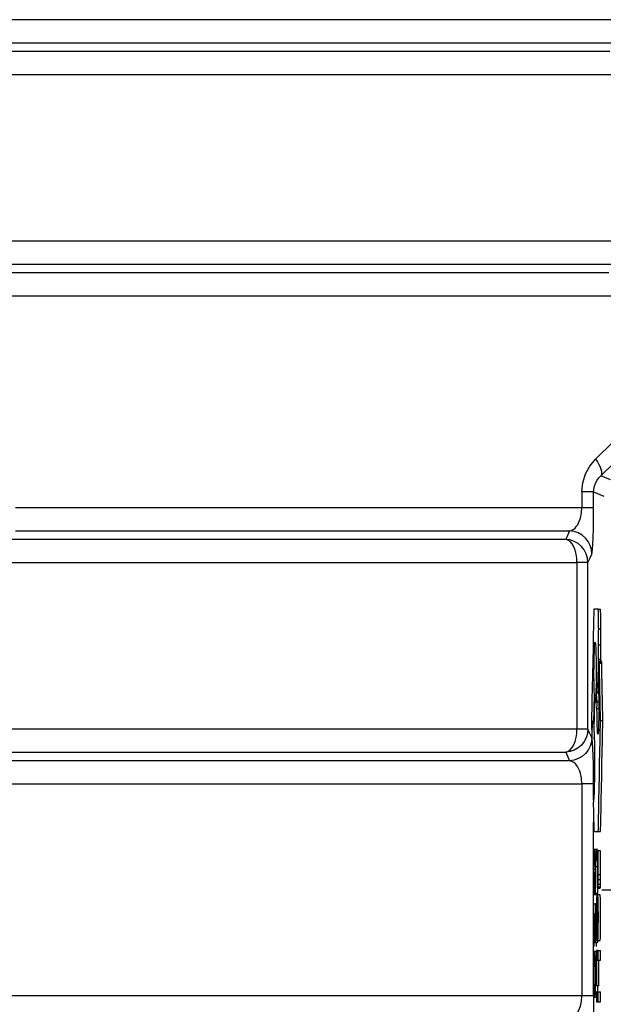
# Model space of a CAD drawing. Header units: millimetres. Extents: x 196 to 1773810, y -221320 to 153872.
# Tile 181 of 256: x 1163275 to 1163526, y -199234 to -198810. Entities that reach past the tile are written whole.
import ezdxf

# ---------------------------------------------------------------- set-up
doc = ezdxf.new("R2010")
doc.units = ezdxf.units.MM
doc.linetypes.add('CENTER', pattern=[50.8, 31.75, -6.35, 6.35, -6.35])
doc.layers.add('00_Основной', color=163, linetype='Continuous', lineweight=40)
doc.layers.add('электрика', color=1, linetype='Continuous', lineweight=140)
doc.styles.add('Times New Roman', font='times.ttf')

msp = doc.modelspace()

# ---------------------------------------------------------------- linework, layer by layer
at = {"color": 252, "linetype": 'CENTER', "lineweight": 25, "ltscale": 10}
msp.add_line((1163525, -199184.32, 0.2), (1164367.78, -199184.32, 0.2), dxfattribs=at)
at = {"layer": '00_Основной', "color": 252, "lineweight": 25, "ltscale": 10}
for p, q in [((1163528.7, -199007.8, 0.2), (1163524.45, -199006.05, 0.2)), ((1163516.34, -199013.07, 0.2), (1163516.34, -199019.84, 0.2)), ((1163521.41, -199013.07, 0.2), (1163525.77, -199014.87, 0.2)), ((1163521.41, -199019.84, 0.2), (1163521.41, -199013.07, 0.2)), ((1163514.24, -199043.42, 0.2), (1163514.24, -199115.09, 0.2)), ((1163518.92, -199115.09, 0.2), (1163518.92, -199043.42, 0.2)), ((1163523.42, -199063.5, 0.2), (1163524.41, -199063.5, 0.2)), ((1163523.59, -199071.91, 0.2), (1163524.58, -199071.91, 0.2)), ((1163523.45, -199078.82, 0.2), (1163524.45, -199078.82, 0.2)), ((1163523.37, -199095.86, 0.2), (1163523.55, -199084.94, 0.2)), ((1163523.66, -199086.66, 0.2), (1163523.48, -199097.7, 0.2)), ((1163523.55, -199084.94, 0.2), (1163524.55, -199084.94, 0.2)), ((1163523.66, -199086.66, 0.2), (1163524.66, -199086.66, 0.2)), ((1163524.52, -199086.66, 0.2), (1163524.55, -199084.94, 0.2)), ((1163522.49, -199093.81, 0.2), (1163522.94, -199099.81, 0.2)), ((1163521.73, -199100.53, 0.2), (1163522.35, -199100.53, 0.2)), ((1163521.84, -199102.7, 0.2), (1163522.24, -199102.7, 0.2)), ((1163522.87, -199103.31, 0.2), (1163523.61, -199103.31, 0.2)), ((1163522.86, -199106.3, 0.2), (1163523.64, -199106.3, 0.2)), ((1163520.53, -199111.35, 0.2), (1163520.69, -199119.21, 0.2)), ((1163521.45, -199112.89, 0.2), (1163521.62, -199112.89, 0.2)), ((1163524.38, -199111.35, 0.2), (1163525.38, -199111.35, 0.2)), ((1163521.69, -199119.21, 0.2), (1163521.7, -199118.74, 0.2)), ((1163516.34, -199138.67, 0.2), (1163516.34, -199229.84, 0.2)), ((1163521.41, -199145.66, 0.2), (1163521.41, -199138.67, 0.2)), ((1163521.41, -199229.84, 0.2), (1163521.41, -199155.26, 0.2)), ((1163521.49, -199159.19, 0.2), (1163522.49, -199159.19, 0.2)), ((1163523.42, -199159.19, 0.2), (1163524.41, -199159.19, 0.2)), ((1163522.83, -199166.85, 0.2), (1163521.83, -199166.85, 0.2)), ((1163522.14, -199167.95, 0.2), (1163522.59, -199167.95, 0.2)), ((1163522.59, -199167.54, 0.2), (1163522.59, -199171.76, 0.2)), ((1163524.4, -199167.54, 0.2), (1163523.41, -199167.54, 0.2)), ((1163521.56, -199173.23, 0.2), (1163522.12, -199173.23, 0.2)), ((1163521.59, -199171.62, 0.2), (1163522.08, -199171.62, 0.2)), ((1163522.21, -199170.88, 0.2), (1163522.59, -199170.88, 0.2)), ((1163522.59, -199171.76, 0.2), (1163522.87, -199171.76, 0.2)), ((1163523, -199171.73, 0.2), (1163523.29, -199171.73, 0.2)), ((1163521.53, -199175.4, 0.2), (1163522.14, -199175.4, 0.2)), ((1163521.92, -199177, 0.2), (1163521.79, -199177, 0.2)), ((1163521.92, -199177, 0.2), (1163522.14, -199177, 0.2)), ((1163522.24, -199174.23, 0.2), (1163522.87, -199174.23, 0.2)), ((1163523.4, -199177.64, 0.2), (1163524.4, -199177.64, 0.2)), ((1163523.37, -199181.78, 0.2), (1163524.37, -199181.78, 0.2)), ((1163523.4, -199179.83, 0.2), (1163524.38, -199179.83, 0.2)), ((1163521.46, -199186.21, 0.2), (1163521.92, -199186.21, 0.2)), ((1163521.92, -199186.21, 0.2), (1163522.9, -199186.21, 0.2)), ((1163522.24, -199185.69, 0.2), (1163523.23, -199185.69, 0.2)), ((1163522.46, -199186.21, 0.2), (1163522.9, -199186.21, 0.2)), ((1163523.07, -199183.56, 0.2), (1163523.16, -199183.56, 0.2)), ((1163523.16, -199183.56, 0.2), (1163523.24, -199183.56, 0.2)), ((1163524.17, -199186.46, 0.2), (1163523.18, -199186.46, 0.2)), ((1163523.24, -199183.56, 0.2), (1163524.23, -199183.56, 0.2)), ((1163523.31, -199183.04, 0.2), (1163524.31, -199183.04, 0.2)), ((1163522.62, -199190.36, 0.2), (1163522.24, -199190.36, 0.2)), ((1163521.87, -199194.61, 0.2), (1163522.14, -199194.61, 0.2)), ((1163522.69, -199196.31, 0.2), (1163523.31, -199196.31, 0.2)), ((1163521.79, -199201.56, 0.2), (1163521.44, -199208.72, 0.2)), ((1163521.79, -199201.56, 0.2), (1163522.11, -199201.56, 0.2)), ((1163523, -199201.99, 0.2), (1163523.16, -199201.99, 0.2)), ((1163522.01, -199206.91, 0.2), (1163523, -199206.91, 0.2)), ((1163522.21, -199204.82, 0.2), (1163522.68, -199204.82, 0.2)), ((1163522.52, -199206.91, 0.2), (1163522.44, -199208.72, 0.2)), ((1163523.18, -199206.12, 0.2), (1163524.19, -199206.12, 0.2)), ((1163522.59, -199210.36, 0.2), (1163522.59, -199225.52, 0.2)), ((1163523.41, -199214.59, 0.2), (1163523.41, -199210.36, 0.2)), ((1163523.41, -199210.36, 0.2), (1163524.4, -199210.36, 0.2)), ((1163524.4, -199214.59, 0.2), (1163524.4, -199210.36, 0.2)), ((1163522.7, -199214.59, 0.2), (1163523.41, -199214.59, 0.2)), ((1163522.7, -199214.59, 0.2), (1163523.71, -199214.59, 0.2)), ((1163523.71, -199214.59, 0.2), (1163524.4, -199214.59, 0.2)), ((1163522.59, -199225.52, 0.2), (1163522.7, -199225.52, 0.2)), ((1163522.59, -199228.18, 0.2), (1163522.59, -199232.42, 0.2)), ((1163523.71, -199225.52, 0.2), (1163522.7, -199225.52, 0.2)), ((1163523.41, -199228.18, 0.2), (1163524.4, -199228.18, 0.2)), ((1163523.41, -199232.42, 0.2), (1163523.41, -199228.18, 0.2)), ((1163524.4, -199232.42, 0.2), (1163524.4, -199228.18, 0.2)), ((1163522.59, -199232.42, 0.2), (1163523.41, -199232.42, 0.2)), ((1163523.1, -199232.42, 0.2), (1163524.1, -199232.42, 0.2)), ((1163524.1, -199232.42, 0.2), (1163524.4, -199232.42, 0.2))]:
    msp.add_line(p, q, dxfattribs=at)
at = {"layer": '00_Основной', "color": 252, "lineweight": 25, "ltscale": 10, "elevation": 0.2}
for points in [[(1163543.49, -198809.84), (1163523.38, -198809.84), (1163503.57, -198809.84), (1163484.05, -198809.84), (1163464.85, -198809.84), (1163445.98, -198809.84), (1163427.46, -198809.84), (1163409.29, -198809.84), (1163391.48, -198809.84), (1163374.07, -198809.84), (1163357.04, -198809.84), (1163340.42, -198809.84), (1163324.2, -198809.84), (1163308.43, -198809.84), (1163293.09, -198809.84), (1163278.19, -198809.84), (1163263.75, -198809.84)], [(1163268.69, -198819.8), (1163282.87, -198819.8), (1163297.5, -198819.8), (1163312.59, -198819.8), (1163328.11, -198819.8), (1163344.04, -198819.8), (1163360.4, -198819.8), (1163377.15, -198819.8), (1163394.29, -198819.8), (1163411.8, -198819.8), (1163429.7, -198819.8), (1163447.93, -198819.8), (1163466.5, -198819.8), (1163485.41, -198819.8), (1163504.63, -198819.8), (1163524.14, -198819.8), (1163543.96, -198819.8)], [(1163528.36, -198823.46), (1163513.73, -198823.46), (1163499.28, -198823.46), (1163485.03, -198823.46), (1163470.97, -198823.46), (1163457.12, -198823.46), (1163443.48, -198823.46), (1163430.06, -198823.46), (1163416.87, -198823.46), (1163403.92, -198823.46), (1163391.19, -198823.46), (1163378.7, -198823.46), (1163366.45, -198823.46), (1163354.47, -198823.46), (1163342.74, -198823.46), (1163331.27, -198823.46), (1163320.07, -198823.46), (1163309.15, -198823.46), (1163298.49, -198823.46), (1163288.12, -198823.46), (1163278.05, -198823.46), (1163268.25, -198823.46)], [(1163266.39, -198833.42), (1163275.79, -198833.42), (1163285.47, -198833.42), (1163295.44, -198833.42), (1163305.69, -198833.42), (1163316.23, -198833.42), (1163327.04, -198833.42), (1163338.1, -198833.42), (1163349.45, -198833.42), (1163361.05, -198833.42), (1163372.9, -198833.42), (1163385.01, -198833.42), (1163397.35, -198833.42), (1163409.94, -198833.42), (1163422.75, -198833.42), (1163435.79, -198833.42), (1163449.07, -198833.42), (1163462.55, -198833.42), (1163476.25, -198833.42), (1163490.15, -198833.42), (1163504.25, -198833.42), (1163518.53, -198833.42), (1163533, -198833.42)], [(1163538.51, -198905.09), (1163523.85, -198905.09), (1163509.38, -198905.09), (1163495.1, -198905.09), (1163481.02, -198905.09), (1163467.15, -198905.09), (1163453.49, -198905.09), (1163440.04, -198905.09), (1163426.82, -198905.09), (1163413.84, -198905.09), (1163401.08, -198905.09), (1163388.56, -198905.09), (1163376.3, -198905.09), (1163364.28, -198905.09), (1163352.52, -198905.09), (1163341.02, -198905.09), (1163329.79, -198905.09), (1163318.83, -198905.09), (1163308.14, -198905.09), (1163297.74, -198905.09), (1163287.64, -198905.09), (1163277.82, -198905.09), (1163268.3, -198905.09)], [(1163270.3, -198915.05), (1163280.23, -198915.05), (1163290.46, -198915.05), (1163300.98, -198915.05), (1163311.77, -198915.05), (1163322.86, -198915.05), (1163334.22, -198915.05), (1163345.85, -198915.05), (1163357.73, -198915.05), (1163369.9, -198915.05), (1163382.3, -198915.05), (1163394.96, -198915.05), (1163407.85, -198915.05), (1163420.99, -198915.05), (1163434.36, -198915.05), (1163447.96, -198915.05), (1163461.77, -198915.05), (1163475.8, -198915.05), (1163490.04, -198915.05), (1163504.47, -198915.05), (1163519.11, -198915.05), (1163533.92, -198915.05)], [(1163527.98, -198918.7), (1163508.37, -198918.7), (1163489.05, -198918.7), (1163470.06, -198918.7), (1163451.37, -198918.7), (1163433.04, -198918.7), (1163415.06, -198918.7), (1163397.44, -198918.7), (1163380.2, -198918.7), (1163363.35, -198918.7), (1163346.89, -198918.7), (1163330.85, -198918.7), (1163315.23, -198918.7), (1163300.04, -198918.7), (1163285.3, -198918.7), (1163271, -198918.7)], [(1163270.1, -198928.67), (1163284.74, -198928.67), (1163299.82, -198928.67), (1163315.34, -198928.67), (1163331.3, -198928.67), (1163347.68, -198928.67), (1163364.48, -198928.67), (1163381.66, -198928.67), (1163399.25, -198928.67), (1163417.2, -198928.67), (1163435.51, -198928.67), (1163454.18, -198928.67), (1163473.18, -198928.67), (1163492.51, -198928.67), (1163512.14, -198928.67), (1163532.08, -198928.67)], [(1163593.51, -198928.67), (1163568.96, -198952.94), (1163545.21, -198976.38), (1163522.24, -198998.98)], [(1163524.45, -199006.05), (1163548.12, -198983.02), (1163572.15, -198959.57), (1163596.55, -198935.74)], [(1163516.34, -199013.07), (1163516.75, -199009.06), (1163517.94, -199005.29), (1163519.78, -199001.93), (1163522.24, -198998.98)], [(1163522.24, -198998.98), (1163523.03, -199000.11), (1163523.69, -199001.21), (1163524.22, -199002.27), (1163524.58, -199003.24), (1163524.79, -199004.14), (1163524.85, -199004.91), (1163524.74, -199005.56), (1163524.45, -199006.05)], [(1163521.41, -199013.07), (1163521.63, -199010.99), (1163522.32, -199008.99), (1163522.89, -199007.96), (1163523.59, -199006.97), (1163524.45, -199006.05)], [(1163521.41, -199013.07), (1163521.29, -199013.07), (1163520.99, -199013.07), (1163520.56, -199013.07), (1163519.97, -199013.07), (1163519.23, -199013.07), (1163518.39, -199013.07), (1163517.41, -199013.07), (1163516.34, -199013.07)], [(1163516.34, -199019.84), (1163496.6, -199019.84), (1163477.17, -199019.84), (1163458.06, -199019.84), (1163439.28, -199019.84), (1163420.86, -199019.84), (1163402.79, -199019.84), (1163385.11, -199019.84), (1163367.81, -199019.84), (1163350.9, -199019.84), (1163334.39, -199019.84), (1163318.32, -199019.84), (1163302.68, -199019.84), (1163287.49, -199019.84), (1163272.74, -199019.84)], [(1163511.1, -199029.8), (1163511.76, -199029.65), (1163512.33, -199029.39), (1163512.83, -199029.08), (1163513.42, -199028.58), (1163513.95, -199027.98), (1163514.42, -199027.33), (1163514.96, -199026.4), (1163515.4, -199025.38), (1163515.75, -199024.3), (1163516.2, -199022.11), (1163516.34, -199019.84)], [(1163521.41, -199019.84), (1163521.29, -199019.84), (1163520.99, -199019.84), (1163520.56, -199019.84), (1163519.97, -199019.84), (1163519.23, -199019.84), (1163518.39, -199019.84), (1163517.41, -199019.84), (1163516.34, -199019.84)], [(1163520.66, -199039.76), (1163520.81, -199039.07), (1163520.97, -199037.65), (1163521.11, -199035.49), (1163521.22, -199032.61), (1163521.32, -199028.87), (1163521.39, -199024.54), (1163521.41, -199019.84)], [(1163509.4, -199033.46), (1163495.09, -199033.46), (1163480.98, -199033.46), (1163467.08, -199033.46), (1163453.38, -199033.46), (1163439.89, -199033.46), (1163426.61, -199033.46), (1163413.56, -199033.46), (1163400.73, -199033.46), (1163388.14, -199033.46), (1163375.79, -199033.46), (1163363.69, -199033.46), (1163351.83, -199033.46), (1163340.23, -199033.46), (1163328.9, -199033.46), (1163317.82, -199033.46), (1163307.03, -199033.46), (1163296.49, -199033.46), (1163286.24, -199033.46), (1163276.28, -199033.46), (1163266.6, -199033.46)], [(1163272.71, -199029.8), (1163287.07, -199029.8), (1163301.89, -199029.8), (1163317.16, -199029.8), (1163332.85, -199029.8), (1163348.97, -199029.8), (1163365.49, -199029.8), (1163382.42, -199029.8), (1163399.74, -199029.8), (1163417.43, -199029.8), (1163435.5, -199029.8), (1163453.9, -199029.8), (1163472.65, -199029.8), (1163491.72, -199029.8), (1163511.1, -199029.8)], [(1163511.1, -199029.8), (1163510.14, -199031.86), (1163509.4, -199033.46)], [(1163518.92, -199043.42), (1163518.74, -199041.53), (1163518.2, -199039.71), (1163517.33, -199038.03), (1163516.14, -199036.53), (1163514.72, -199035.29), (1163513.07, -199034.35), (1163511.28, -199033.72), (1163509.4, -199033.46)], [(1163514.24, -199043.42), (1163514.15, -199041.57), (1163513.88, -199039.79), (1163513.45, -199038.14), (1163512.84, -199036.66), (1163512.12, -199035.42), (1163511.28, -199034.44), (1163510.36, -199033.78), (1163509.4, -199033.46)], [(1163520.66, -199039.76), (1163520.48, -199037.88), (1163519.94, -199036.05), (1163519.06, -199034.38), (1163517.88, -199032.88), (1163516.44, -199031.64), (1163514.79, -199030.69), (1163513, -199030.07), (1163511.1, -199029.8)], [(1163518.92, -199043.42), (1163519.9, -199041.39), (1163520.66, -199039.76)], [(1163270.09, -199043.42), (1163279.74, -199043.42), (1163289.69, -199043.42), (1163299.95, -199043.42), (1163310.47, -199043.42), (1163321.3, -199043.42), (1163332.4, -199043.42), (1163343.77, -199043.42), (1163355.43, -199043.42), (1163367.34, -199043.42), (1163379.52, -199043.42), (1163391.94, -199043.42), (1163404.61, -199043.42), (1163417.54, -199043.42), (1163430.68, -199043.42), (1163444.06, -199043.42), (1163457.68, -199043.42), (1163471.51, -199043.42), (1163485.55, -199043.42), (1163499.79, -199043.42), (1163514.24, -199043.42)], [(1163518.92, -199043.42), (1163518.81, -199043.42), (1163518.54, -199043.42), (1163518.13, -199043.42), (1163517.6, -199043.42), (1163516.92, -199043.42), (1163516.13, -199043.42), (1163515.24, -199043.42), (1163514.24, -199043.42)], [(1163521.49, -199063.5), (1163521.49, -199063.5), (1163521.49, -199063.5), (1163521.49, -199063.51), (1163521.49, -199063.51), (1163521.49, -199063.54), (1163521.49, -199063.64), (1163521.48, -199063.92), (1163521.46, -199064.8), (1163521.45, -199065.96), (1163521.41, -199067.41), (1163521.35, -199070.7), (1163521.26, -199074.66), (1163521.15, -199080.05), (1163521.04, -199085.84), (1163520.93, -199091.71), (1163520.81, -199097.35), (1163520.7, -199102.43), (1163520.62, -199106.66), (1163520.57, -199108.81), (1163520.54, -199110.36), (1163520.53, -199111.15), (1163520.53, -199111.31), (1163520.53, -199111.34), (1163520.53, -199111.34), (1163520.53, -199111.35), (1163520.53, -199111.35), (1163520.53, -199111.35), (1163520.53, -199111.35)], [(1163523.42, -199063.5), (1163523.42, -199063.5), (1163523.42, -199063.5), (1163523.42, -199063.5), (1163523.42, -199063.5), (1163523.42, -199063.5), (1163523.41, -199063.5), (1163523.4, -199063.5), (1163523.37, -199063.5), (1163523.32, -199063.5), (1163523.26, -199063.5), (1163523.13, -199063.5), (1163522.97, -199063.5), (1163522.75, -199063.5), (1163522.52, -199063.5), (1163522.28, -199063.5), (1163522.06, -199063.5), (1163521.84, -199063.5), (1163521.68, -199063.5), (1163521.59, -199063.5), (1163521.53, -199063.5), (1163521.5, -199063.5), (1163521.49, -199063.5), (1163521.49, -199063.5), (1163521.49, -199063.5), (1163521.49, -199063.5), (1163521.49, -199063.5), (1163521.49, -199063.5), (1163521.49, -199063.5)], [(1163523.59, -199071.91), (1163523.59, -199071.91), (1163523.59, -199071.91), (1163523.59, -199071.91), (1163523.59, -199071.91), (1163523.59, -199071.9), (1163523.59, -199071.88), (1163523.59, -199071.84), (1163523.58, -199071.68), (1163523.58, -199071.22), (1163523.55, -199069.95), (1163523.5, -199066.96), (1163523.45, -199065.5), (1163523.44, -199064.33), (1163523.42, -199063.68), (1163523.42, -199063.54), (1163523.42, -199063.51), (1163523.42, -199063.5), (1163523.42, -199063.5), (1163523.42, -199063.5), (1163523.42, -199063.5), (1163523.42, -199063.5)], [(1163524.58, -199071.91), (1163524.58, -199071.91), (1163524.58, -199071.91), (1163524.58, -199071.91), (1163524.58, -199071.91), (1163524.58, -199071.9), (1163524.58, -199071.88), (1163524.58, -199071.84), (1163524.58, -199071.68), (1163524.57, -199071.22), (1163524.55, -199069.95), (1163524.48, -199066.96), (1163524.45, -199065.5), (1163524.44, -199064.33), (1163524.43, -199063.68), (1163524.43, -199063.54), (1163524.41, -199063.51), (1163524.41, -199063.5), (1163524.41, -199063.5), (1163524.41, -199063.5), (1163524.41, -199063.5), (1163524.41, -199063.5)], [(1163523.45, -199078.82), (1163523.47, -199076.45), (1163523.5, -199074.35), (1163523.53, -199072.98), (1163523.59, -199071.91)], [(1163524.45, -199078.82), (1163524.45, -199076.45), (1163524.5, -199074.35), (1163524.54, -199072.98), (1163524.58, -199071.91)], [(1163521.73, -199100.53), (1163521.66, -199098.26), (1163521.6, -199095.58), (1163521.59, -199094.11), (1163521.57, -199092.56), (1163521.57, -199090.96), (1163521.59, -199088.11), (1163521.63, -199084.48), (1163521.72, -199081.44), (1163521.81, -199079.16), (1163521.94, -199077.84), (1163522.08, -199077.64), (1163522.22, -199078.61), (1163522.34, -199080.59), (1163522.42, -199083.4), (1163522.44, -199084.33), (1163522.46, -199085.3), (1163522.48, -199086.32), (1163522.48, -199087.39), (1163522.49, -199088.49), (1163522.49, -199089.62), (1163522.49, -199090.78), (1163522.49, -199093.81)], [(1163523.55, -199084.94), (1163523.51, -199083.71), (1163523.48, -199082.25), (1163523.45, -199080.62), (1163523.45, -199078.82)], [(1163524.55, -199084.94), (1163524.51, -199083.71), (1163524.47, -199082.25), (1163524.45, -199080.62), (1163524.45, -199078.82)], [(1163523.86, -199085.75), (1163523.83, -199086.26), (1163523.79, -199086.61), (1163523.75, -199086.8), (1163523.72, -199086.82), (1163523.66, -199086.66)], [(1163524.38, -199111.35), (1163524.38, -199111.35), (1163524.38, -199111.35), (1163524.38, -199111.34), (1163524.38, -199111.34), (1163524.38, -199111.32), (1163524.38, -199111.28), (1163524.38, -199111.17), (1163524.37, -199110.79), (1163524.35, -199109.66), (1163524.31, -199108.22), (1163524.28, -199106.46), (1163524.22, -199102.7), (1163524.13, -199098.55), (1163524.06, -199095), (1163523.99, -199091.69), (1163523.93, -199088.88), (1163523.89, -199086.85), (1163523.88, -199086.19), (1163523.88, -199085.82), (1163523.86, -199085.75), (1163523.86, -199085.75), (1163523.86, -199085.75), (1163523.86, -199085.75)], [(1163525.38, -199111.35), (1163525.38, -199111.35), (1163525.38, -199111.35), (1163525.38, -199111.34), (1163525.38, -199111.34), (1163525.38, -199111.32), (1163525.38, -199111.28), (1163525.38, -199111.17), (1163525.37, -199110.79), (1163525.34, -199109.66), (1163525.32, -199108.22), (1163525.29, -199106.46), (1163525.2, -199102.7), (1163525.13, -199098.55), (1163525.05, -199095), (1163524.99, -199091.69), (1163524.93, -199088.88), (1163524.89, -199086.85), (1163524.88, -199086.19), (1163524.86, -199085.82), (1163524.86, -199085.75), (1163524.86, -199085.75), (1163524.86, -199085.75), (1163524.86, -199085.75)], [(1163522.44, -199097.44), (1163522.36, -199100.12), (1163522.27, -199102.18), (1163522.24, -199102.72), (1163522.2, -199103.17), (1163522.15, -199103.52), (1163522.12, -199103.79), (1163522.08, -199103.94), (1163522.04, -199104), (1163521.93, -199103.66), (1163521.84, -199102.7)], [(1163522.87, -199103.31), (1163522.63, -199100.02), (1163522.44, -199097.44)], [(1163522.65, -199097.85), (1163522.6, -199095.58), (1163522.6, -199095.38)], [(1163522.94, -199099.81), (1163523, -199097.96), (1163523.07, -199096.56), (1163523.16, -199095.66), (1163523.26, -199095.34), (1163523.37, -199095.86)], [(1163521.45, -199112.89), (1163521.6, -199105.98), (1163521.73, -199100.53)], [(1163523.48, -199097.7), (1163523.55, -199099.4), (1163523.59, -199101.44), (1163523.62, -199103.76), (1163523.62, -199104.39), (1163523.62, -199105.02), (1163523.64, -199105.66), (1163523.64, -199106.3), (1163523.62, -199108.52), (1163523.61, -199110.56), (1163523.56, -199112.42), (1163523.52, -199114.04), (1163523.47, -199115.39), (1163523.4, -199116.4), (1163523.32, -199117.04), (1163523.26, -199117.26)], [(1163521.84, -199102.7), (1163521.69, -199109.52), (1163521.57, -199114.86)], [(1163522.86, -199106.3), (1163522.87, -199104.59), (1163522.87, -199103.31)], [(1163523.26, -199117.26), (1163523.14, -199116.77), (1163523.03, -199115.4), (1163522.96, -199113.3), (1163522.9, -199111.24), (1163522.87, -199108.88), (1163522.86, -199106.3)], [(1163520.69, -199119.21), (1163520.78, -199115.98), (1163520.9, -199113.5), (1163521.04, -199111.9), (1163521.2, -199111.35)], [(1163521.2, -199111.35), (1163521.35, -199111.84), (1163521.45, -199112.89)], [(1163523.42, -199159.19), (1163523.42, -199159.19), (1163523.42, -199159.19), (1163523.42, -199159.19), (1163523.42, -199159.17), (1163523.42, -199159.14), (1163523.42, -199159.08), (1163523.42, -199158.85), (1163523.44, -199158.14), (1163523.48, -199156.03), (1163523.53, -199153.33), (1163523.61, -199150.03), (1163523.69, -199145.48), (1163523.79, -199140.49), (1163523.9, -199135.27), (1163524, -199129.92), (1163524.11, -199124.83), (1163524.2, -199120.21), (1163524.28, -199116.32), (1163524.34, -199113.39), (1163524.37, -199112.17), (1163524.38, -199111.48), (1163524.38, -199111.35), (1163524.38, -199111.35), (1163524.38, -199111.35), (1163524.38, -199111.35)], [(1163524.41, -199159.19), (1163524.41, -199159.19), (1163524.41, -199159.19), (1163524.41, -199159.19), (1163524.41, -199159.17), (1163524.43, -199159.14), (1163524.43, -199159.08), (1163524.43, -199158.85), (1163524.44, -199158.14), (1163524.48, -199156.03), (1163524.54, -199153.33), (1163524.61, -199150.03), (1163524.69, -199145.48), (1163524.79, -199140.49), (1163524.9, -199135.27), (1163525, -199129.92), (1163525.12, -199124.83), (1163525.2, -199120.21), (1163525.29, -199116.32), (1163525.34, -199113.39), (1163525.37, -199112.17), (1163525.38, -199111.48), (1163525.38, -199111.35), (1163525.38, -199111.35), (1163525.38, -199111.35), (1163525.38, -199111.35)], [(1163514.24, -199115.09), (1163499.79, -199115.09), (1163485.55, -199115.09), (1163471.51, -199115.09), (1163457.68, -199115.09), (1163444.06, -199115.09), (1163430.68, -199115.09), (1163417.54, -199115.09), (1163404.61, -199115.09), (1163391.94, -199115.09), (1163379.52, -199115.09), (1163367.34, -199115.09), (1163355.43, -199115.09), (1163343.77, -199115.09), (1163332.4, -199115.09), (1163321.3, -199115.09), (1163310.47, -199115.09), (1163299.95, -199115.09), (1163289.69, -199115.09), (1163279.74, -199115.09), (1163270.09, -199115.09)], [(1163518.92, -199115.09), (1163518.74, -199116.98), (1163518.2, -199118.8), (1163517.33, -199120.48), (1163516.14, -199121.96), (1163514.72, -199123.2), (1163513.07, -199124.16), (1163511.28, -199124.78), (1163509.4, -199125.05)], [(1163509.4, -199125.05), (1163510.36, -199124.73), (1163511.28, -199124.06), (1163512.12, -199123.09), (1163512.84, -199121.85), (1163513.45, -199120.37), (1163513.88, -199118.72), (1163514.15, -199116.94), (1163514.24, -199115.09)], [(1163518.92, -199115.09), (1163518.81, -199115.09), (1163518.54, -199115.09), (1163518.13, -199115.09), (1163517.6, -199115.09), (1163516.92, -199115.09), (1163516.13, -199115.09), (1163515.24, -199115.09), (1163514.24, -199115.09)], [(1163520.66, -199118.74), (1163519.68, -199116.68), (1163518.92, -199115.09)], [(1163521.57, -199114.86), (1163521.69, -199118.01), (1163521.76, -199121.89), (1163521.8, -199125.35), (1163521.81, -199129.09)], [(1163520.66, -199118.74), (1163520.48, -199120.64), (1163519.94, -199122.46), (1163519.06, -199124.13), (1163517.88, -199125.63), (1163516.44, -199126.87), (1163514.79, -199127.82), (1163513, -199128.44), (1163511.1, -199128.71)], [(1163521.41, -199138.67), (1163521.39, -199134.2), (1163521.33, -199130.05), (1163521.23, -199126.39), (1163521.12, -199123.42), (1163520.98, -199121.06), (1163520.83, -199119.49), (1163520.66, -199118.74)], [(1163266.6, -199125.05), (1163276.28, -199125.05), (1163286.24, -199125.05), (1163296.49, -199125.05), (1163307.03, -199125.05), (1163317.82, -199125.05), (1163328.9, -199125.05), (1163340.23, -199125.05), (1163351.83, -199125.05), (1163363.69, -199125.05), (1163375.79, -199125.05), (1163388.14, -199125.05), (1163400.73, -199125.05), (1163413.56, -199125.05), (1163426.61, -199125.05), (1163439.89, -199125.05), (1163453.38, -199125.05), (1163467.08, -199125.05), (1163480.98, -199125.05), (1163495.09, -199125.05), (1163509.4, -199125.05)], [(1163509.4, -199125.05), (1163510.36, -199127.08), (1163511.1, -199128.71)], [(1163511.1, -199128.71), (1163496.19, -199128.71), (1163481.46, -199128.71), (1163466.91, -199128.71), (1163452.57, -199128.71), (1163438.42, -199128.71), (1163424.48, -199128.71), (1163410.75, -199128.71), (1163397.23, -199128.71), (1163383.94, -199128.71), (1163370.87, -199128.71), (1163358.04, -199128.71), (1163345.46, -199128.71), (1163333.11, -199128.71), (1163321.02, -199128.71), (1163309.16, -199128.71), (1163297.58, -199128.71), (1163286.26, -199128.71), (1163275.19, -199128.71), (1163264.42, -199128.71)], [(1163516.34, -199138.67), (1163516.2, -199136.41), (1163516.02, -199135.3), (1163515.76, -199134.24), (1163515.41, -199133.15), (1163514.97, -199132.12), (1163514.44, -199131.19), (1163514.08, -199130.68), (1163513.7, -199130.22), (1163513.29, -199129.79), (1163512.84, -199129.43), (1163512.06, -199128.99), (1163511.1, -199128.71)], [(1163521.81, -199129.09), (1163521.8, -199132.91), (1163521.76, -199136.46), (1163521.7, -199139.62), (1163521.62, -199142.32), (1163521.5, -199144.56), (1163521.38, -199146.06), (1163521.23, -199146.78)], [(1163265.27, -199138.67), (1163276.32, -199138.67), (1163287.63, -199138.67), (1163299.21, -199138.67), (1163311.05, -199138.67), (1163323.14, -199138.67), (1163335.48, -199138.67), (1163348.08, -199138.67), (1163360.91, -199138.67), (1163373.97, -199138.67), (1163387.27, -199138.67), (1163400.78, -199138.67), (1163414.52, -199138.67), (1163428.47, -199138.67), (1163442.62, -199138.67), (1163456.99, -199138.67), (1163471.55, -199138.67), (1163486.3, -199138.67), (1163501.23, -199138.67), (1163516.34, -199138.67)], [(1163521.41, -199138.67), (1163521.29, -199138.67), (1163520.99, -199138.67), (1163520.56, -199138.67), (1163519.97, -199138.67), (1163519.23, -199138.67), (1163518.39, -199138.67), (1163517.41, -199138.67), (1163516.34, -199138.67)], [(1163521.23, -199146.78), (1163521.23, -199146.78), (1163521.23, -199146.78), (1163521.23, -199146.78), (1163521.23, -199146.78), (1163521.23, -199146.78), (1163521.23, -199146.81), (1163521.23, -199146.88), (1163521.25, -199147.11), (1163521.26, -199147.78), (1163521.29, -199149.68), (1163521.35, -199151.81), (1163521.39, -199154.09), (1163521.44, -199156.24), (1163521.46, -199157.97), (1163521.49, -199158.93), (1163521.49, -199159.13), (1163521.49, -199159.17), (1163521.49, -199159.19), (1163521.49, -199159.19), (1163521.49, -199159.19), (1163521.49, -199159.19), (1163521.49, -199159.19)], [(1163521.49, -199159.19), (1163521.49, -199159.19), (1163521.49, -199159.19), (1163521.49, -199159.19), (1163521.49, -199159.19), (1163521.49, -199159.19), (1163521.49, -199159.19), (1163521.5, -199159.19), (1163521.55, -199159.19), (1163521.59, -199159.19), (1163521.65, -199159.19), (1163521.79, -199159.19), (1163521.94, -199159.19), (1163522.15, -199159.19), (1163522.39, -199159.19), (1163522.63, -199159.19), (1163522.86, -199159.19), (1163523.06, -199159.19), (1163523.23, -199159.19), (1163523.31, -199159.19), (1163523.38, -199159.19), (1163523.41, -199159.19), (1163523.42, -199159.19), (1163523.42, -199159.19), (1163523.42, -199159.19), (1163523.42, -199159.19), (1163523.42, -199159.19), (1163523.42, -199159.19), (1163523.42, -199159.19)], [(1163523.86, -199159.19), (1163524.06, -199159.19), (1163524.23, -199159.19), (1163524.31, -199159.19), (1163524.38, -199159.19), (1163524.41, -199159.19), (1163524.41, -199159.19), (1163524.41, -199159.19), (1163524.41, -199159.19), (1163524.41, -199159.19), (1163524.41, -199159.19), (1163524.41, -199159.19), (1163524.41, -199159.19), (1163524.41, -199159.19)], [(1163521.48, -199169.49), (1163521.46, -199170.84), (1163521.45, -199172.08)], [(1163521.55, -199167.6), (1163521.5, -199168.56), (1163521.48, -199169.49)], [(1163522.14, -199167.95), (1163522.08, -199167.06), (1163522.04, -199166.89), (1163522.03, -199166.85), (1163522.03, -199166.85), (1163522.01, -199166.85), (1163522.01, -199166.85), (1163522.01, -199166.85), (1163522.01, -199166.85), (1163522.01, -199166.85), (1163522.01, -199166.85), (1163522.01, -199166.85), (1163522.01, -199166.85), (1163522.01, -199166.85), (1163522.01, -199166.85), (1163522.01, -199166.85), (1163522.01, -199166.85), (1163522.01, -199166.85), (1163521.98, -199166.85), (1163521.94, -199166.85), (1163521.83, -199166.85), (1163521.76, -199166.85), (1163521.7, -199166.85), (1163521.66, -199166.85), (1163521.65, -199166.85), (1163521.59, -199167.03), (1163521.55, -199167.6)], [(1163522.21, -199170.88), (1163522.18, -199169.06), (1163522.14, -199167.95)], [(1163523.41, -199167.54), (1163523.41, -199167.54), (1163523.41, -199167.54), (1163523.41, -199167.54), (1163523.41, -199167.54), (1163523.41, -199167.54), (1163523.41, -199167.54), (1163523.41, -199167.54), (1163523.41, -199167.54), (1163523.4, -199167.54), (1163523.37, -199167.54), (1163523.29, -199167.54), (1163523.21, -199167.54), (1163523.11, -199167.54), (1163523, -199167.54), (1163522.9, -199167.54), (1163522.8, -199167.54), (1163522.72, -199167.54), (1163522.65, -199167.54), (1163522.6, -199167.54), (1163522.59, -199167.54), (1163522.59, -199167.54), (1163522.59, -199167.54), (1163522.59, -199167.54), (1163522.59, -199167.54), (1163522.59, -199167.54), (1163522.59, -199167.54)], [(1163523.11, -199167.54), (1163523.07, -199167.06), (1163523.04, -199166.89), (1163523.03, -199166.85), (1163523.02, -199166.85), (1163523.02, -199166.85), (1163523.02, -199166.85), (1163523.02, -199166.85), (1163523.02, -199166.85), (1163523.02, -199166.85), (1163523.02, -199166.85), (1163523.02, -199166.85), (1163523.02, -199166.85), (1163523.02, -199166.85), (1163523.02, -199166.85), (1163523.02, -199166.85), (1163523.02, -199166.85), (1163523, -199166.85), (1163522.99, -199166.85), (1163522.94, -199166.85), (1163522.83, -199166.85)], [(1163523.4, -199177.64), (1163523.41, -199175.26), (1163523.41, -199169.66), (1163523.41, -199168.16), (1163523.41, -199167.74), (1163523.41, -199167.61), (1163523.41, -199167.54)], [(1163524.4, -199177.64), (1163524.4, -199175.26), (1163524.4, -199169.52), (1163524.4, -199168.06), (1163524.4, -199167.68), (1163524.4, -199167.57), (1163524.4, -199167.54), (1163524.4, -199167.54)], [(1163521.45, -199172.08), (1163521.44, -199173.66), (1163521.42, -199174.85)], [(1163521.53, -199175.4), (1163521.55, -199174.19), (1163521.56, -199173.23)], [(1163521.56, -199173.23), (1163521.57, -199172.21), (1163521.59, -199171.62)], [(1163521.59, -199171.62), (1163521.62, -199171.15), (1163521.63, -199171.07), (1163521.65, -199171.06), (1163521.65, -199171.06), (1163521.65, -199171.06), (1163521.65, -199171.06), (1163521.65, -199171.06), (1163521.66, -199171.06), (1163521.66, -199171.06), (1163521.68, -199171.06), (1163521.72, -199171.06), (1163521.83, -199171.06), (1163521.89, -199171.06), (1163521.94, -199171.06), (1163521.97, -199171.06)], [(1163522.01, -199171.06), (1163522.04, -199171.15), (1163522.07, -199171.45), (1163522.1, -199171.96), (1163522.11, -199172.68), (1163522.12, -199173.55), (1163522.14, -199174.62), (1163522.14, -199175.9), (1163522.14, -199177.36), (1163522.14, -199177.91), (1163522.14, -199178.29), (1163522.14, -199178.7), (1163522.14, -199181.46)], [(1163522.24, -199174.23), (1163522.24, -199172.4), (1163522.21, -199170.88)], [(1163522.87, -199171.76), (1163522.87, -199172.21), (1163522.87, -199173.2), (1163522.87, -199174.29), (1163522.87, -199174.57), (1163522.87, -199174.62), (1163522.87, -199174.64), (1163522.87, -199174.64), (1163522.87, -199174.64), (1163522.87, -199174.64), (1163522.87, -199174.64), (1163522.87, -199174.64), (1163522.89, -199178.34), (1163522.92, -199181.12)], [(1163523.29, -199171.73), (1163523.29, -199173.38), (1163523.29, -199175.02), (1163523.29, -199176.47)], [(1163521.42, -199174.85), (1163521.42, -199175.43), (1163521.42, -199176.02), (1163521.42, -199176.64), (1163521.42, -199177.26), (1163521.42, -199178.46), (1163521.44, -199182.47), (1163521.45, -199184.33), (1163521.45, -199185.18), (1163521.46, -199185.56), (1163521.46, -199185.72), (1163521.46, -199185.79), (1163521.46, -199185.83), (1163521.46, -199185.84), (1163521.46, -199185.84), (1163521.46, -199185.84), (1163521.46, -199185.84), (1163521.46, -199185.84), (1163521.46, -199185.84), (1163521.46, -199185.84), (1163521.46, -199185.86), (1163521.46, -199185.86), (1163521.46, -199185.86), (1163521.46, -199185.87), (1163521.46, -199185.91), (1163521.46, -199186.03), (1163521.46, -199186.15), (1163521.46, -199186.2), (1163521.46, -199186.2), (1163521.46, -199186.21), (1163521.46, -199186.21), (1163521.46, -199186.21), (1163521.46, -199186.21)], [(1163521.55, -199182.2), (1163521.53, -199178.58), (1163521.53, -199175.4)], [(1163521.92, -199186.21), (1163521.92, -199186.21), (1163521.92, -199186.2), (1163521.92, -199186.18), (1163521.92, -199185.82), (1163521.92, -199181.61), (1163521.92, -199177), (1163521.92, -199177)], [(1163522.24, -199185.69), (1163522.24, -199185.69), (1163522.24, -199185.69), (1163522.24, -199185.69), (1163522.24, -199185.69), (1163522.24, -199185.69), (1163522.24, -199185.67), (1163522.24, -199185.66), (1163522.24, -199185.62), (1163522.24, -199185.49), (1163522.24, -199185.35), (1163522.24, -199185.31), (1163522.24, -199185.31), (1163522.24, -199185.31), (1163522.24, -199185.31), (1163522.24, -199185.31), (1163522.24, -199185.31), (1163522.24, -199185.31), (1163522.24, -199183.2), (1163522.25, -199181), (1163522.25, -199178.72), (1163522.25, -199177.07), (1163522.25, -199176.09), (1163522.25, -199175.15), (1163522.24, -199174.23)], [(1163523.28, -199177.88), (1163523.28, -199178.6), (1163523.27, -199179.01)], [(1163523.29, -199176.47), (1163523.29, -199177.18), (1163523.28, -199177.88)], [(1163523.4, -199179.83), (1163523.4, -199178.58), (1163523.4, -199177.64)], [(1163524.38, -199179.83), (1163524.4, -199178.58), (1163524.4, -199177.64)], [(1163521.79, -199182.2), (1163521.68, -199182.2), (1163521.56, -199182.2), (1163521.55, -199182.2), (1163521.55, -199182.2), (1163521.55, -199182.2), (1163521.55, -199182.2)], [(1163522.14, -199181.46), (1163522.11, -199185.12), (1163522.11, -199185.22), (1163522.11, -199185.4), (1163522.11, -199185.6), (1163522.11, -199185.69)], [(1163522.92, -199181.12), (1163522.94, -199182.19), (1163522.99, -199182.95), (1163523.03, -199183.44), (1163523.06, -199183.54), (1163523.07, -199183.56), (1163523.07, -199183.56), (1163523.07, -199183.56), (1163523.07, -199183.56), (1163523.07, -199183.56), (1163523.07, -199183.56), (1163523.07, -199183.56), (1163523.08, -199183.56), (1163523.1, -199183.56), (1163523.16, -199183.56), (1163523.2, -199183.56), (1163523.23, -199183.56), (1163523.24, -199183.56), (1163523.28, -199183.43), (1163523.31, -199183.04)], [(1163523.27, -199179.01), (1163523.24, -199179.32), (1163523.23, -199179.38), (1163523.23, -199179.4), (1163523.23, -199179.4), (1163523.23, -199179.4), (1163523.23, -199179.4), (1163523.23, -199179.4), (1163523.23, -199179.4), (1163523.23, -199179.4), (1163523.23, -199179.4), (1163523.23, -199179.4), (1163523.21, -199179.4), (1163523.21, -199179.4), (1163523.2, -199179.4), (1163523.16, -199179.4), (1163523.11, -199179.4), (1163523.08, -199179.4), (1163523.08, -199179.4), (1163523.06, -199179.32), (1163523.03, -199179.11), (1163523.02, -199178.74), (1163523, -199178.25)], [(1163523.31, -199183.04), (1163523.34, -199182.38), (1163523.37, -199181.78)], [(1163523.37, -199181.78), (1163523.38, -199180.8), (1163523.4, -199179.83)], [(1163524.31, -199183.04), (1163524.34, -199182.38), (1163524.37, -199181.78)], [(1163524.37, -199181.78), (1163524.38, -199180.8), (1163524.38, -199179.83)], [(1163522.11, -199185.69), (1163522.11, -199185.69), (1163522.11, -199185.69), (1163522.11, -199185.69), (1163522.11, -199185.69), (1163522.11, -199185.69), (1163522.11, -199185.69), (1163522.11, -199185.69), (1163522.11, -199185.69), (1163522.12, -199185.69), (1163522.14, -199185.69), (1163522.18, -199185.69), (1163522.22, -199185.69), (1163522.22, -199185.69), (1163522.24, -199185.69), (1163522.24, -199185.69), (1163522.24, -199185.69), (1163522.24, -199185.69), (1163522.24, -199185.69), (1163522.24, -199185.69)], [(1163522.69, -199205.16), (1163522.76, -199205.94), (1163522.79, -199206.09), (1163522.8, -199206.12), (1163522.8, -199206.12), (1163522.8, -199206.12), (1163522.82, -199206.12), (1163522.82, -199206.12), (1163522.82, -199206.12), (1163522.83, -199206.12), (1163522.89, -199206.12), (1163523, -199206.12), (1163523.07, -199206.12), (1163523.13, -199206.12), (1163523.17, -199206.12), (1163523.18, -199206.12), (1163523.18, -199206.12), (1163523.18, -199206.12), (1163523.18, -199206.12), (1163523.18, -199206.12), (1163523.18, -199206.12), (1163523.18, -199206.12), (1163523.18, -199206.12), (1163523.26, -199205.85), (1163523.31, -199205.02), (1163523.35, -199203.64), (1163523.4, -199201.72), (1163523.41, -199199.25), (1163523.41, -199196.24), (1163523.41, -199193.26), (1163523.4, -199190.82), (1163523.35, -199188.92), (1163523.32, -199187.74), (1163523.27, -199186.93), (1163523.23, -199186.55), (1163523.2, -199186.48), (1163523.18, -199186.46), (1163523.18, -199186.46), (1163523.18, -199186.46), (1163523.18, -199186.46), (1163523.18, -199186.46), (1163523.18, -199186.46), (1163523.18, -199186.46), (1163523.18, -199186.46), (1163523.18, -199186.46), (1163523.18, -199186.46), (1163523.18, -199186.46), (1163523.18, -199186.46), (1163523.18, -199186.46), (1163523.18, -199186.46), (1163523.17, -199186.46), (1163523.17, -199186.46), (1163523.16, -199186.46), (1163523.11, -199186.46), (1163523, -199186.46), (1163522.92, -199186.46), (1163522.86, -199186.46), (1163522.82, -199186.46), (1163522.82, -199186.46), (1163522.82, -199186.46), (1163522.82, -199186.46), (1163522.82, -199186.46), (1163522.82, -199186.46), (1163522.82, -199186.46), (1163522.82, -199186.46), (1163522.82, -199186.46), (1163522.75, -199186.73), (1163522.69, -199187.55), (1163522.65, -199188.92), (1163522.63, -199189.57), (1163522.62, -199190.29), (1163522.6, -199191.09), (1163522.6, -199191.97), (1163522.59, -199192.93), (1163522.59, -199193.96), (1163522.59, -199195.06), (1163522.59, -199196.24), (1163522.59, -199199.5)], [(1163522.9, -199186.21), (1163522.9, -199186.21), (1163522.9, -199186.2), (1163522.9, -199186.18), (1163522.9, -199185.82), (1163522.9, -199185.69)], [(1163523.2, -199185.69), (1163523.23, -199185.69), (1163523.23, -199185.69), (1163523.23, -199185.69), (1163523.23, -199185.69), (1163523.23, -199185.69), (1163523.23, -199185.69), (1163523.23, -199185.69), (1163523.23, -199185.69), (1163523.23, -199185.69)], [(1163523.23, -199185.69), (1163523.23, -199185.69), (1163523.23, -199185.69), (1163523.23, -199185.69), (1163523.23, -199185.69), (1163523.23, -199185.69), (1163523.23, -199185.67), (1163523.23, -199185.66), (1163523.23, -199185.62), (1163523.24, -199185.49), (1163523.24, -199185.35), (1163523.24, -199185.31), (1163523.24, -199185.31), (1163523.24, -199185.31), (1163523.24, -199185.31), (1163523.24, -199185.31), (1163523.24, -199185.31), (1163523.24, -199185.31), (1163523.24, -199183.61)], [(1163524.17, -199206.12), (1163524.17, -199206.12), (1163524.17, -199206.12), (1163524.19, -199206.12), (1163524.19, -199206.12), (1163524.19, -199206.12), (1163524.19, -199206.12), (1163524.26, -199205.85), (1163524.31, -199205.02), (1163524.35, -199203.64), (1163524.38, -199201.72), (1163524.41, -199199.25), (1163524.41, -199196.24), (1163524.41, -199193.26), (1163524.38, -199190.82), (1163524.35, -199188.92), (1163524.31, -199187.74), (1163524.27, -199186.93), (1163524.23, -199186.55), (1163524.2, -199186.48), (1163524.19, -199186.46), (1163524.19, -199186.46), (1163524.19, -199186.46), (1163524.17, -199186.46), (1163524.17, -199186.46), (1163524.17, -199186.46), (1163524.17, -199186.46), (1163524.17, -199186.46)], [(1163524.23, -199183.56), (1163524.27, -199183.43), (1163524.31, -199183.04)], [(1163521.76, -199197.13), (1163521.76, -199197.13), (1163521.76, -199197.13), (1163521.76, -199197.13), (1163521.76, -199197.13), (1163521.76, -199197.13), (1163521.76, -199197.12), (1163521.76, -199197.1), (1163521.76, -199197.05), (1163521.76, -199196.88), (1163521.76, -199196.41), (1163521.76, -199195.41), (1163521.76, -199194.86), (1163521.76, -199194.61), (1163521.76, -199194.61), (1163521.76, -199194.61), (1163521.76, -199194.61), (1163521.76, -199194.61), (1163521.76, -199194.61), (1163521.76, -199194.61), (1163521.76, -199194.61), (1163521.76, -199194.61), (1163521.76, -199194.61), (1163521.76, -199194.61), (1163521.76, -199194.61), (1163521.72, -199194.61), (1163521.66, -199194.61), (1163521.6, -199194.61), (1163521.53, -199194.61), (1163521.48, -199194.61), (1163521.45, -199194.61), (1163521.44, -199194.61), (1163521.44, -199194.61), (1163521.44, -199194.61), (1163521.44, -199194.61), (1163521.44, -199194.61), (1163521.44, -199194.59), (1163521.44, -199194.59), (1163521.44, -199193.87), (1163521.44, -199192.49), (1163521.44, -199191.11), (1163521.44, -199190.37), (1163521.44, -199190.37), (1163521.44, -199190.36), (1163521.44, -199190.36), (1163521.44, -199190.36), (1163521.44, -199190.36), (1163521.44, -199190.36), (1163521.44, -199190.36), (1163521.44, -199190.36), (1163521.44, -199190.36), (1163521.44, -199190.36), (1163521.44, -199190.36), (1163521.46, -199190.36), (1163521.52, -199190.36), (1163521.6, -199190.36), (1163521.72, -199190.36), (1163521.83, -199190.36), (1163521.96, -199190.36), (1163522.06, -199190.36), (1163522.15, -199190.36), (1163522.21, -199190.36), (1163522.24, -199190.36), (1163522.24, -199190.36), (1163522.24, -199190.37), (1163522.24, -199190.37), (1163522.24, -199190.37), (1163522.24, -199190.81), (1163522.24, -199191.73), (1163522.24, -199192.98), (1163522.24, -199195.12), (1163522.24, -199197.1), (1163522.24, -199198.3), (1163522.24, -199198.57), (1163522.24, -199198.63), (1163522.24, -199198.64), (1163522.24, -199198.64), (1163522.24, -199198.64), (1163522.24, -199198.64), (1163522.24, -199198.64), (1163522.24, -199198.64), (1163522.24, -199202.34), (1163522.21, -199204.82)], [(1163522.69, -199196.31), (1163522.7, -199194.41), (1163522.7, -199192.98), (1163522.72, -199191.97), (1163522.75, -199191.28), (1163522.76, -199190.82), (1163522.79, -199190.61), (1163522.8, -199190.57), (1163522.8, -199190.56), (1163522.82, -199190.56), (1163522.82, -199190.56), (1163522.82, -199190.56), (1163522.82, -199190.56), (1163522.82, -199190.56), (1163522.82, -199190.56), (1163522.82, -199190.56), (1163522.82, -199190.56), (1163522.82, -199190.56), (1163522.82, -199190.56), (1163522.82, -199190.56), (1163522.82, -199190.56), (1163522.83, -199190.56), (1163522.89, -199190.56), (1163523, -199190.56), (1163523.07, -199190.56), (1163523.13, -199190.56), (1163523.17, -199190.56), (1163523.18, -199190.56), (1163523.21, -199190.67), (1163523.24, -199191.01)], [(1163521.89, -199201.79), (1163521.87, -199200.45), (1163521.87, -199198.5), (1163521.87, -199195.74), (1163521.87, -199194.97), (1163521.87, -199194.73), (1163521.87, -199194.61)], [(1163522.14, -199194.61), (1163522.14, -199194.61), (1163522.14, -199194.61), (1163522.14, -199194.61), (1163522.14, -199194.61), (1163522.14, -199194.61), (1163522.14, -199194.62), (1163522.14, -199194.64), (1163522.14, -199194.69), (1163522.14, -199194.89), (1163522.14, -199195.41), (1163522.14, -199196.71), (1163522.14, -199198.29), (1163522.14, -199198.7), (1163522.14, -199198.78), (1163522.14, -199198.8), (1163522.14, -199198.81), (1163522.14, -199198.81), (1163522.14, -199198.81), (1163522.14, -199198.81), (1163522.14, -199198.81), (1163522.12, -199200.21), (1163522.12, -199201.22), (1163522.11, -199201.79), (1163522.11, -199202.18), (1163522.1, -199202.5), (1163522.08, -199202.62), (1163522.07, -199202.66), (1163522.07, -199202.66), (1163522.07, -199202.66), (1163522.07, -199202.66), (1163522.07, -199202.66), (1163522.07, -199202.66), (1163522.07, -199202.66), (1163522.07, -199202.66), (1163522.07, -199202.66), (1163522.07, -199202.66), (1163522.07, -199202.66), (1163522.07, -199202.66), (1163522.07, -199202.66), (1163522.07, -199202.66), (1163522.07, -199202.66), (1163522.07, -199202.66), (1163522.06, -199202.66), (1163522.06, -199202.66), (1163522.06, -199202.66), (1163522.04, -199202.66), (1163522.01, -199202.66), (1163521.98, -199202.66), (1163521.96, -199202.66), (1163521.96, -199202.66), (1163521.96, -199202.66), (1163521.96, -199202.66), (1163521.96, -199202.66)], [(1163523.31, -199194.04), (1163523.31, -199194.41), (1163523.31, -199194.8), (1163523.31, -199195.21), (1163523.31, -199195.65), (1163523.31, -199196.12), (1163523.31, -199197.62), (1163523.29, -199199.3), (1163523.28, -199200.58), (1163523.26, -199201.25), (1163523.23, -199201.72), (1163523.21, -199201.93), (1163523.2, -199201.97), (1163523.18, -199201.99), (1163523.18, -199201.99), (1163523.18, -199201.99), (1163523.18, -199201.99), (1163523.18, -199201.99), (1163523.18, -199201.99), (1163523.18, -199201.99), (1163523.18, -199201.99), (1163523.18, -199201.99), (1163523.18, -199201.99), (1163523.18, -199201.99), (1163523.18, -199201.99), (1163523.18, -199201.99), (1163523.17, -199201.99), (1163523.16, -199201.99), (1163523.11, -199201.99), (1163523, -199201.99), (1163522.93, -199201.99), (1163522.87, -199201.99), (1163522.83, -199201.99), (1163522.82, -199201.99), (1163522.79, -199201.96), (1163522.78, -199201.78), (1163522.75, -199201.28), (1163522.72, -199200.6), (1163522.7, -199199.59), (1163522.7, -199198.18), (1163522.69, -199196.31)], [(1163523.24, -199191.01), (1163523.27, -199191.62), (1163523.28, -199192.25)], [(1163523.28, -199192.25), (1163523.29, -199193.24), (1163523.31, -199194.04)], [(1163521.44, -199203.51), (1163521.44, -199203.51), (1163521.44, -199203.51), (1163521.44, -199203.51), (1163521.44, -199203.5), (1163521.44, -199203.5), (1163521.44, -199203.48), (1163521.44, -199203.45), (1163521.45, -199203.33), (1163521.46, -199202.99), (1163521.5, -199202.02), (1163521.56, -199200.91), (1163521.63, -199199.74), (1163521.69, -199198.64), (1163521.73, -199197.75), (1163521.76, -199197.26), (1163521.76, -199197.16), (1163521.76, -199197.13), (1163521.76, -199197.13), (1163521.76, -199197.13), (1163521.76, -199197.13), (1163521.76, -199197.13), (1163521.76, -199197.13)], [(1163521.81, -199205.02), (1163521.79, -199203.41), (1163521.79, -199201.56)], [(1163521.96, -199202.66), (1163521.93, -199202.61), (1163521.92, -199202.4), (1163521.9, -199202.14), (1163521.89, -199201.79)], [(1163522.59, -199199.5), (1163522.6, -199201.22), (1163522.62, -199202.58)], [(1163522.62, -199202.58), (1163522.66, -199204.19), (1163522.69, -199205.16)], [(1163521.44, -199208.72), (1163521.44, -199208.72), (1163521.44, -199208.72), (1163521.44, -199208.7), (1163521.44, -199208.49), (1163521.44, -199206.11), (1163521.44, -199203.51)], [(1163522.21, -199204.82), (1163522.2, -199205.74), (1163522.15, -199206.39), (1163522.11, -199206.81), (1163522.1, -199206.9), (1163522.08, -199206.91), (1163522.08, -199206.91), (1163522.08, -199206.91), (1163522.07, -199206.91), (1163522.07, -199206.91), (1163522.07, -199206.91), (1163522.06, -199206.91), (1163522.01, -199206.91), (1163521.96, -199206.91), (1163521.94, -199206.91), (1163521.94, -199206.91), (1163521.94, -199206.91), (1163521.94, -199206.91), (1163521.94, -199206.91), (1163521.94, -199206.91), (1163521.94, -199206.91), (1163521.94, -199206.91), (1163521.87, -199206.43), (1163521.81, -199205.02)], [(1163523.17, -199206.12), (1163523.16, -199206.39), (1163523.11, -199206.81), (1163523.1, -199206.9), (1163523.08, -199206.91), (1163523.07, -199206.91), (1163523.07, -199206.91), (1163523.07, -199206.91), (1163523.07, -199206.91), (1163523.07, -199206.91), (1163523.07, -199206.91), (1163523.07, -199206.91), (1163523.04, -199206.91), (1163523, -199206.91)], [(1163521.65, -199230.39), (1163521.94, -199230.39), (1163522.01, -199230.39), (1163522.1, -199230.08), (1163522.15, -199229.09), (1163522.21, -199227.47), (1163522.24, -199224.82), (1163522.25, -199222.01), (1163522.25, -199219.17), (1163522.24, -199217.07), (1163522.22, -199215.01), (1163522.2, -199213.12), (1163522.14, -199211.67), (1163522.06, -199210.85), (1163521.98, -199210.74), (1163521.9, -199210.74), (1163521.81, -199210.74), (1163521.73, -199210.74), (1163521.63, -199210.74), (1163521.56, -199211.28), (1163521.49, -199212.56), (1163521.46, -199214.35), (1163521.44, -199216.38), (1163521.42, -199218.48), (1163521.42, -199222.73), (1163521.46, -199226.85)], [(1163522.78, -199210.74), (1163522.28, -199210.74), (1163521.77, -199210.74)], [(1163523.41, -199210.36), (1163523.41, -199210.36), (1163523.41, -199210.36), (1163523.41, -199210.36), (1163523.4, -199210.36), (1163523.37, -199210.36), (1163523, -199210.36), (1163522.59, -199210.36)], [(1163522.7, -199225.52), (1163522.7, -199220.06), (1163522.7, -199216.31), (1163522.7, -199214.72), (1163522.7, -199214.6), (1163522.7, -199214.59), (1163522.7, -199214.59), (1163522.7, -199214.59)], [(1163523.71, -199225.52), (1163523.71, -199220.06), (1163523.71, -199216.31), (1163523.71, -199214.72), (1163523.71, -199214.6), (1163523.71, -199214.59), (1163523.71, -199214.59), (1163523.71, -199214.59)], [(1163521.46, -199226.85), (1163521.49, -199228.5), (1163521.55, -199229.7), (1163521.59, -199230.23), (1163521.65, -199230.39)], [(1163523.41, -199228.18), (1163523.41, -199228.18), (1163523.41, -199228.18), (1163523.41, -199228.18), (1163523.41, -199228.18), (1163523.41, -199228.18), (1163523.41, -199228.18), (1163523.4, -199228.18), (1163523.38, -199228.18), (1163523.35, -199228.18), (1163523.31, -199228.18), (1163523.26, -199228.18), (1163523.13, -199228.18), (1163523, -199228.18), (1163522.89, -199228.18), (1163522.79, -199228.18), (1163522.69, -199228.18), (1163522.63, -199228.18), (1163522.6, -199228.18), (1163522.59, -199228.18), (1163522.59, -199228.18), (1163522.59, -199228.18), (1163522.59, -199228.18)], [(1163523.18, -199228.18), (1163523.2, -199227.47), (1163523.23, -199225.52)], [(1163516.34, -199229.84), (1163501.23, -199229.84), (1163486.3, -199229.84), (1163471.55, -199229.84), (1163456.99, -199229.84), (1163442.62, -199229.84), (1163428.47, -199229.84), (1163414.52, -199229.84), (1163400.78, -199229.84), (1163387.27, -199229.84), (1163373.97, -199229.84), (1163360.91, -199229.84), (1163348.08, -199229.84), (1163335.48, -199229.84), (1163323.14, -199229.84), (1163311.05, -199229.84), (1163299.21, -199229.84), (1163287.63, -199229.84), (1163276.32, -199229.84), (1163265.27, -199229.84)], [(1163511.1, -199239.8), (1163511.76, -199239.65), (1163512.33, -199239.4), (1163512.83, -199239.08), (1163513.42, -199238.58), (1163513.95, -199237.98), (1163514.42, -199237.34), (1163514.96, -199236.4), (1163515.4, -199235.37), (1163515.75, -199234.3), (1163516.2, -199232.11), (1163516.34, -199229.84)], [(1163521.41, -199229.84), (1163521.29, -199229.84), (1163520.99, -199229.84), (1163520.56, -199229.84), (1163519.97, -199229.84), (1163519.23, -199229.84), (1163518.39, -199229.84), (1163517.41, -199229.84), (1163516.34, -199229.84)], [(1163521.41, -199229.84), (1163521.39, -199234.33), (1163521.33, -199238.49), (1163521.23, -199242.15), (1163521.12, -199245.12), (1163520.98, -199247.48), (1163520.83, -199249.02), (1163520.66, -199249.77)], [(1163521.94, -199230.39), (1163522.45, -199230.39), (1163522.59, -199230.39)]]:
    msp.add_lwpolyline(points, dxfattribs=at)
msp.add_lwpolyline([(1163522.01, -199226.26), (1163521.69, -199226.26), (1163521.65, -199226.24), (1163521.6, -199225.95), (1163521.56, -199225.14), (1163521.55, -199224.07), (1163521.53, -199221.7), (1163521.53, -199219.29), (1163521.55, -199217.69), (1163521.56, -199216.2), (1163521.57, -199215.56), (1163521.6, -199215.1), (1163521.66, -199214.83), (1163522, -199214.83), (1163522.04, -199214.86), (1163522.08, -199215.17), (1163522.11, -199215.93), (1163522.12, -199217), (1163522.14, -199219.36), (1163522.14, -199221.78), (1163522.14, -199223.38), (1163522.11, -199224.85), (1163522.07, -199225.93)], close=True, dxfattribs=at)

# ---------------------------------------------------------------- texts
at = {"layer": 'электрика', "color": 0, "lineweight": 18, "attachment_point": 1, "style": 'Times New Roman'}
for s, insert, char_height, width in [('\\pi-51.49887;{\\LВА47-29-3Р}\\P\\pi569.44561;40А', (1023245.58, -198876.59), 250, 1764.7023), ('\\pi-99.61502;{\\LВА47-29-3Р}\\P\\pi540.07496;16А', (1055739.19, -198876.59), 250, 1668.47), ('\\pi49.56334;{\\LВА47-29-1Р}\\P\\pi817.19131;16А', (1048383.17, -198876.59), 300, 2340.3668)]:
    msp.add_mtext(s, dxfattribs=dict(at, insert=insert, char_height=char_height, width=width))

doc.saveas('drawing.dxf')
